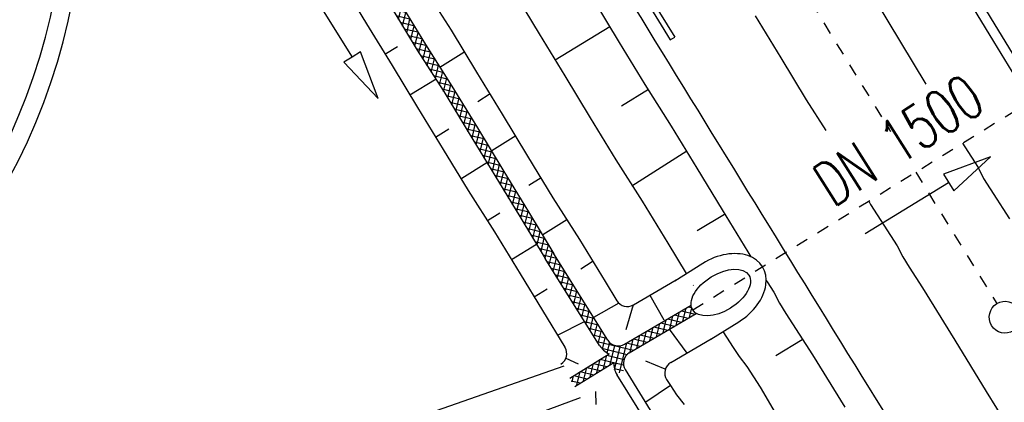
# Model space of a CAD drawing. Extents: x 448150 to 449332, y 437108 to 438384.
# Tile 8 of 172: x 448531 to 448571, y 437719 to 437735. Entities that reach past the tile are written whole.
import ezdxf

# ---------------------------------------------------------------- set-up
doc = ezdxf.new("R2010")
doc.units = 0
doc.header["$LTSCALE"] = 2
doc.header["$MEASUREMENT"] = 0
for name, pattern in [('ACAD_ISO10W100W', [0.5, 0.25, -0.25]), ('AUSGEZOGEN', [0]), ('STRICHLINIEX2', [0.5, 0.25, -0.25])]:
    doc.linetypes.add(name, pattern=pattern)
doc.layers.get('0').update_dxf_attribs({"linetype": 'AUSGEZOGEN'})
for name, color, linetype in [('DB-Andere_Planer', 15, 'CONTINUOUS'), ('DB-Bahnachse', 7, 'CONTINUOUS'), ('DB-Boeschungen', 15, 'CONTINUOUS'), ('DB-Durchlässe', 15, 'CONTINUOUS'), ('DB-Gleisachsen', 7, 'CONTINUOUS'), ('DB-GRABEN', 15, 'AUSGEZOGEN'), ('DB-Kabelanlagen', 15, 'CONTINUOUS'), ('DB-LS-Waende', 15, 'CONTINUOUS')]:
    doc.layers.add(name, color=color, linetype=linetype)
doc.styles.add('ROMANS', font='romans.shx', dxfattribs={"width": 0.8})

# ---------------------------------------------------------------- blocks, each defined once
blk = doc.blocks.new('*X223')
at = {"color": 0, "linetype": 'ByBlock'}
for p, q in [((-569056, -461505), (-568635, -461084)), ((-568721, -461488), (-568307, -461074)), ((-568216, -461473), (-568606, -461083)), ((-568391, -461476), (-567983, -461069)), ((-567901, -461470), (-568297, -461074)), ((-568067, -461471), (-567664, -461067)), ((-567984, -461068), (-567985, -461068)), ((-567583, -461469), (-567984, -461069)), ((-567983, -461068), (-567982, -461068)), ((-567748, -461469), (-567345, -461067)), ((-567265, -461470), (-567667, -461067)), ((-567429, -461469), (-567028, -461068)), ((-566945, -461471), (-567349, -461067)), ((-567112, -461470), (-566711, -461069)), ((-566626, -461472), (-567030, -461068)), ((-566795, -461471), (-566394, -461070)), ((-566307, -461473), (-566711, -461069)), ((-566478, -461472), (-566076, -461071)), ((-565987, -461474), (-566391, -461070)), ((-566161, -461473), (-565759, -461072)), ((-565668, -461475), (-566072, -461071)), ((-565843, -461475), (-565442, -461073)), ((-565349, -461476), (-565753, -461072)), ((-565526, -461476), (-565125, -461074)), ((-565030, -461477), (-565434, -461073)), ((-565209, -461477), (-564808, -461075)), ((-564710, -461478), (-565114, -461074)), ((-564892, -461478), (-564491, -461076)), ((-564391, -461479), (-564795, -461075)), ((-564575, -461479), (-564174, -461077)), ((-564072, -461480), (-564476, -461076)), ((-564258, -461480), (-563856, -461078)), ((-563753, -461481), (-564157, -461077)), ((-563941, -461481), (-563539, -461080)), ((-563433, -461483), (-563837, -461079)), ((-563623, -461482), (-563222, -461081)), ((-563114, -461484), (-563518, -461080)), ((-563306, -461483), (-562905, -461082)), ((-562795, -461485), (-563199, -461081)), ((-562989, -461484), (-562588, -461083)), ((-562476, -461486), (-562880, -461082)), ((-562672, -461485), (-562271, -461084)), ((-562156, -461487), (-562560, -461083)), ((-562355, -461486), (-561954, -461085)), ((-561837, -461488), (-562241, -461084)), ((-562038, -461487), (-561636, -461086)), ((-561518, -461489), (-561922, -461085)), ((-561721, -461488), (-561318, -461086)), ((-561202, -461487), (-561603, -461086)), ((-561403, -461489), (-560993, -461079)), ((-560890, -461480), (-561285, -461085)), ((-561080, -461484), (-560668, -461072)), ((-560579, -461473), (-560973, -461079)), ((-560755, -461477), (-560343, -461065)), ((-560267, -461467), (-560662, -461072)), ((-560430, -461470), (-560018, -461058)), ((-559956, -461460), (-560350, -461065)), ((-560105, -461463), (-559693, -461051)), ((-559644, -461453), (-560039, -461059)), ((-559779, -461456), (-559367, -461044)), ((-559333, -461447), (-559727, -461052)), ((-559454, -461449), (-559050, -461045)), ((-559014, -461447), (-559416, -461045)), ((-559134, -461447), (-558733, -461046)), ((-558695, -461448), (-559098, -461044)), ((-558817, -461448), (-558415, -461047)), ((-558375, -461450), (-558779, -461046)), ((-558500, -461449), (-558098, -461048)), ((-558056, -461451), (-558460, -461047)), ((-558182, -461450), (-557781, -461049)), ((-557737, -461452), (-558141, -461048)), ((-557865, -461451), (-557464, -461050)), ((-557417, -461453), (-557821, -461049)), ((-557548, -461452), (-557147, -461051)), ((-557098, -461454), (-557502, -461050)), ((-557231, -461453), (-556830, -461052)), ((-556779, -461455), (-557183, -461051)), ((-556914, -461454), (-556513, -461053)), ((-556460, -461456), (-556864, -461052)), ((-556597, -461455), (-556195, -461054)), ((-556140, -461457), (-556544, -461053)), ((-556280, -461456), (-555878, -461055)), ((-555821, -461458), (-556225, -461054)), ((-555962, -461458), (-555561, -461056)), ((-555502, -461459), (-555906, -461055)), ((-555645, -461459), (-555244, -461057)), ((-555183, -461460), (-555587, -461056)), ((-555328, -461460), (-554927, -461058)), ((-554864, -461460), (-555267, -461057)), ((-555010, -461460), (-554610, -461059)), ((-554546, -461461), (-554948, -461058)), ((-554693, -461461), (-554293, -461060)), ((-554227, -461461), (-554629, -461059)), ((-554375, -461461), (-553975, -461062)), ((-553908, -461462), (-554310, -461060)), ((-554057, -461461), (-553658, -461063)), ((-553590, -461462), (-553990, -461062)), ((-553739, -461462), (-553357, -461080)), ((-553357, -461376), (-553671, -461063)), ((-572401, -461987), (-571892, -461477)), ((-571998, -461902), (-571497, -461401)), ((-571404, -461785), (-571742, -461447)), ((-571600, -461822), (-571113, -461334)), ((-571132, -461739), (-571474, -461397)), ((-571212, -461752), (-570737, -461277)), ((-570858, -461695), (-571203, -461349)), ((-570580, -461655), (-570929, -461305)), ((-570833, -461691), (-570369, -461227)), ((-570298, -461618), (-570652, -461265)), ((-570463, -461639), (-570009, -461185)), ((-570013, -461585), (-570371, -461227)), ((-570101, -461595), (-569656, -461150)), ((-569724, -461556), (-570086, -461194)), ((-569431, -461531), (-569798, -461164)), ((-569746, -461558), (-569309, -461122)), ((-569134, -461510), (-569506, -461137)), ((-569398, -461528), (-568969, -461100)), ((-568832, -461493), (-569210, -461115)), ((-568527, -461480), (-568910, -461097)), ((-553422, -461462), (-553357, -461398)), ((-574417, -462411), (-573905, -461899)), ((-574014, -462326), (-573502, -461815)), ((-573514, -462221), (-573848, -461887)), ((-573611, -462241), (-573099, -461730)), ((-573251, -462166), (-573585, -461832)), ((-572988, -462110), (-573322, -461777)), ((-573208, -462156), (-572697, -461645)), ((-572725, -462055), (-573059, -461721)), ((-572804, -462072), (-572294, -461561)), ((-572462, -461999), (-572796, -461666)), ((-572200, -461944), (-572533, -461611)), ((-571937, -461889), (-572270, -461556)), ((-571672, -461836), (-572007, -461501)), ((-576029, -462751), (-575516, -462237)), ((-575354, -462609), (-575689, -462274)), ((-575626, -462666), (-575113, -462153)), ((-575091, -462553), (-575426, -462218)), ((-575223, -462581), (-574710, -462068)), ((-574828, -462498), (-575163, -462163)), ((-574565, -462442), (-574900, -462108)), ((-574820, -462496), (-574308, -461984)), ((-574302, -462387), (-574637, -462053)), ((-574039, -462332), (-574374, -461997)), ((-573777, -462276), (-574111, -461942)), ((-578045, -463175), (-577529, -462660)), ((-577642, -463091), (-577127, -462575)), ((-577193, -462996), (-577529, -462660)), ((-576931, -462941), (-577266, -462605)), ((-577239, -463006), (-576724, -462491)), ((-576668, -462885), (-577004, -462550)), ((-576836, -462921), (-576321, -462406)), ((-576405, -462830), (-576741, -462494)), ((-576142, -462775), (-576478, -462439)), ((-576433, -462836), (-575918, -462322)), ((-575879, -462719), (-576215, -462384)), ((-575616, -462664), (-575952, -462329)), ((-577982, -463162), (-578086, -463058)), ((-577719, -463107), (-578001, -462824)), ((-577995, -462808), (-577932, -462744)), ((-577456, -463051), (-577792, -462715))]:
    blk.add_line(p, q, dxfattribs=at)
blk = doc.blocks.new('*X224')
at = {"color": 0, "linetype": 'ByBlock'}
for p, q in [((-546618, -457841), (-546211, -457433)), ((-546612, -457517), (-546510, -457415)), ((-546216, -457699), (-546497, -457418)), ((-546210, -457387), (-546216, -457380)), ((-546625, -458166), (-546217, -457758)), ((-546222, -458011), (-546614, -457619)), ((-546631, -458490), (-546223, -458082)), ((-546233, -458636), (-546626, -458243)), ((-546228, -458324), (-546620, -457931)), ((-546637, -458814), (-546229, -458406)), ((-546239, -458948), (-546632, -458556)), ((-546649, -459463), (-546241, -459055)), ((-546643, -459139), (-546235, -458731)), ((-546245, -459261), (-546638, -458868)), ((-546656, -459788), (-546248, -459379)), ((-546251, -459573), (-546644, -459180)), ((-546662, -460112), (-546254, -459704)), ((-546263, -460197), (-546656, -459805)), ((-546257, -459885), (-546650, -459492)), ((-546668, -460436), (-546260, -460028)), ((-546269, -460510), (-546662, -460117)), ((-547347, -461433), (-546266, -460352)), ((-547013, -461418), (-546257, -460661)), ((-545775, -461322), (-546668, -460429)), ((-553357, -461080), (-553341, -461064)), ((-553357, -461398), (-553024, -461065)), ((-552952, -461464), (-553352, -461064)), ((-553104, -461463), (-552707, -461066)), ((-552632, -461465), (-553032, -461065)), ((-552787, -461464), (-552390, -461067)), ((-552313, -461466), (-552713, -461066)), ((-552470, -461465), (-552073, -461068)), ((-551994, -461467), (-552394, -461067)), ((-552153, -461467), (-551755, -461069)), ((-551675, -461468), (-552075, -461068)), ((-551836, -461468), (-551438, -461070)), ((-551355, -461469), (-551755, -461069)), ((-551519, -461469), (-551119, -461069)), ((-551040, -461466), (-551436, -461070)), ((-551200, -461468), (-550797, -461066)), ((-550724, -461464), (-551119, -461069)), ((-550879, -461465), (-550476, -461063)), ((-550409, -461461), (-550804, -461066)), ((-550558, -461462), (-550155, -461060)), ((-550094, -461458), (-550489, -461063)), ((-550236, -461459), (-549834, -461057)), ((-549778, -461455), (-550174, -461060)), ((-549915, -461456), (-549513, -461054)), ((-549463, -461452), (-549858, -461057)), ((-549594, -461453), (-549191, -461051)), ((-549148, -461450), (-549543, -461054)), ((-549273, -461451), (-548870, -461048)), ((-548832, -461447), (-549228, -461051)), ((-548952, -461448), (-548549, -461045)), ((-548517, -461444), (-548913, -461048)), ((-548631, -461445), (-548228, -461042)), ((-548201, -461441), (-548597, -461045)), ((-548310, -461442), (-547907, -461039)), ((-547886, -461438), (-548282, -461042)), ((-547989, -461439), (-547586, -461036)), ((-547571, -461435), (-547967, -461039)), ((-547668, -461436), (-547264, -461033)), ((-547255, -461433), (-547651, -461036)), ((-546962, -461408), (-547336, -461033)), ((-546733, -461319), (-547037, -461014)), ((-546266, -461467), (-546832, -460901)), ((-545996, -461419), (-546703, -460712)), ((-546667, -461390), (-546150, -460873)), ((-546261, -461302), (-545966, -461008)), ((-553271, -461463), (-553357, -461376)), ((-546265, -461786), (-546667, -461385)), ((-546665, -461707), (-546267, -461308)), ((-546045, -461405), (-545775, -461134)), ((-546264, -462106), (-546665, -461704)), ((-546664, -462024), (-546266, -461625)), ((-546263, -462425), (-546664, -462024)), ((-546663, -462341), (-546265, -461942)), ((-546662, -462658), (-546263, -462259)), ((-546262, -462744), (-546663, -462343)), ((-546260, -463064), (-546662, -462662)), ((-546661, -462975), (-546262, -462576)), ((-546475, -463167), (-546661, -462982)), ((-546535, -463167), (-546261, -462893))]:
    blk.add_line(p, q, dxfattribs=at)

msp = doc.modelspace()

# ---------------------------------------------------------------- linework, layer by layer
at = {"layer": 'DB-Andere_Planer', "linetype": 'Continuous'}
for p, q in [((448545.196, 437717.747), (448553.415, 437720.609)), ((448545.774, 437716.254), (448554.084, 437719.318))]:
    msp.add_line(p, q, dxfattribs=at)
for major_axis in [(17.713, 17.713), (17.183, 17.183)]:
    msp.add_ellipse((448508.726, 437740.228), major_axis=major_axis, ratio=1, start_param=4.608948, end_param=5.732291, dxfattribs=at)
at = {"layer": 'DB-Bahnachse', "linetype": 'ACAD_ISO10W100W'}
for p, q in [((448545.122, 437765.246), (448566.76, 437730.182)), ((448567.784, 437728.523), (448571.099, 437723.151))]:
    msp.add_line(p, q, dxfattribs=at)
at = {"layer": 'DB-Bahnachse', "linetype": 'Continuous'}
msp.add_ellipse((448571.44, 437722.598), major_axis=(-0.46, 0.46), ratio=1, start_param=2.905619, end_param=9.188804, dxfattribs=at)
at = {"layer": 'DB-Boeschungen', "linetype": 'Continuous'}
for p, q in [((448551.36, 437735.877), (448552.402, 437734.163)), ((448554.628, 437735.522), (448555.669, 437733.808)), ((448555.284, 437734.453), (448553.058, 437733.095)), ((448552.402, 437734.163), (448553.443, 437732.449)), ((448555.669, 437733.808), (448556.711, 437732.094)), ((448553.443, 437732.449), (448554.485, 437730.735)), ((448556.711, 437732.094), (448557.797, 437730.403)), ((448556.869, 437731.894), (448555.756, 437731.215)), ((448554.485, 437730.735), (448555.527, 437729.021)), ((448557.797, 437730.403), (448558.839, 437728.689)), ((448558.431, 437729.379), (448556.183, 437727.953)), ((448555.527, 437729.021), (448556.613, 437727.33)), ((448558.839, 437728.689), (448559.88, 437726.975)), ((448556.613, 437727.33), (448557.654, 437725.616)), ((448559.971, 437726.797), (448558.858, 437726.117)), ((448559.88, 437726.975), (448560.922, 437725.261)), ((448557.654, 437725.616), (448558.407, 437724.378)), ((448560.922, 437725.261), (448561.05, 437725.062)), ((448561.674, 437724.1), (448561.714, 437724.037)), ((448561.714, 437724.037), (448561.985, 437723.614)), ((448561.985, 437723.614), (448562.212, 437723.169)), ((448562.212, 437723.169), (448562.484, 437722.746)), ((448562.484, 437722.746), (448562.755, 437722.323)), ((448562.755, 437722.323), (448563.027, 437721.9)), ((448559.908, 437722.015), (448560.054, 437721.788)), ((448563.027, 437721.9), (448563.298, 437721.477)), ((448560.054, 437721.788), (448560.325, 437721.365)), ((448563.14, 437721.678), (448562.072, 437721.021)), ((448563.298, 437721.477), (448563.57, 437721.055)), ((448560.325, 437721.365), (448560.574, 437720.987)), ((448563.57, 437721.055), (448564.883, 437718.918)), ((448560.574, 437720.987), (448560.89, 437720.587)), ((448560.89, 437720.587), (448561.162, 437720.164)), ((448561.162, 437720.164), (448561.433, 437719.742)), ((448561.433, 437719.742), (448562.702, 437717.582))]:
    msp.add_line(p, q, dxfattribs=at)
msp.add_ellipse((448559.12, 437724.167), major_axis=(0.354, 0.354), ratio=1, start_param=2.902284, end_param=2.927082, dxfattribs=at)
at = {"layer": 'DB-Durchlässe', "linetype": 'STRICHLINIEX2'}
msp.add_line((448558.671, 437722.896), (448576.922, 437734.165), dxfattribs=at)
at = {"layer": 'DB-Durchlässe', "linetype": 'Continuous'}
for p, q in [((448570.834, 437729.142), (448568.92, 437728.438)), ((448569.337, 437727.756), (448570.834, 437729.142)), ((448568.92, 437728.438), (448569.337, 437727.756)), ((448565.717, 437726.009), (448569.128, 437728.097))]:
    msp.add_line(p, q, dxfattribs=at)
msp.add_ellipse((448559.82, 437723.605), major_axis=(1.149, 0.709), ratio=0.555556, dxfattribs=at)
at = {"layer": 'DB-Gleisachsen', "linetype": 'Continuous'}
for p, q in [((448566.121, 437735.542), (448567.163, 437733.828)), ((448561.229, 437734.901), (448562.27, 437733.187)), ((448567.163, 437733.828), (448568.204, 437732.114)), ((448562.27, 437733.187), (448563.312, 437731.473)), ((448563.312, 437731.473), (448564.114, 437730.225)), ((448569.694, 437729.702), (448569.789, 437729.554)), ((448569.789, 437729.554), (448570.061, 437729.132)), ((448570.061, 437729.132), (448570.332, 437728.709)), ((448570.332, 437728.709), (448570.559, 437728.263)), ((448570.559, 437728.263), (448570.831, 437727.841)), ((448570.831, 437727.841), (448571.102, 437727.418)), ((448565.867, 437727.339), (448565.938, 437727.2)), ((448565.938, 437727.2), (448566.21, 437726.777)), ((448571.102, 437727.418), (448571.351, 437727.039)), ((448566.21, 437726.777), (448566.482, 437726.354)), ((448571.351, 437727.039), (448571.623, 437726.617)), ((448566.482, 437726.354), (448566.753, 437725.931)), ((448566.753, 437725.931), (448567.025, 437725.508)), ((448567.025, 437725.508), (448567.252, 437725.063)), ((448567.252, 437725.063), (448567.523, 437724.64)), ((448567.523, 437724.64), (448567.795, 437724.217)), ((448567.795, 437724.217), (448568.066, 437723.795)), ((448568.066, 437723.795), (448569.379, 437721.658)), ((448569.379, 437721.658), (448570.67, 437719.566)), ((448570.67, 437719.566), (448571.983, 437717.429))]:
    msp.add_line(p, q, dxfattribs=at)
at = {"layer": 'DB-GRABEN', "linetype": 'Continuous'}
for p, q in [((448542.635, 437736.608), (448544.761, 437733.22)), ((448544.306, 437736.296), (448545.347, 437734.582)), ((448547.709, 437736.012), (448548.796, 437734.32)), ((448546.371, 437735.216), (448547.413, 437733.502)), ((448546.705, 437735.442), (448547.746, 437733.729)), ((448545.347, 437734.582), (448546.389, 437732.869)), ((448548.796, 437734.32), (448549.837, 437732.606)), ((448546.095, 437733.336), (448546.606, 437733.653)), ((448547.746, 437733.729), (448548.832, 437732.037)), ((448544.761, 437733.22), (448544.422, 437733.007)), ((448545.1, 437733.432), (448544.761, 437733.22)), ((448545.823, 437731.526), (448545.1, 437733.432)), ((448547.413, 437733.502), (448548.499, 437731.811)), ((448549.314, 437733.405), (448548.335, 437732.794)), ((448544.422, 437733.007), (448545.823, 437731.526)), ((448546.389, 437732.869), (448547.43, 437731.155)), ((448548.182, 437732.323), (448547.113, 437731.666)), ((448549.837, 437732.606), (448550.879, 437730.893)), ((448548.832, 437732.037), (448549.874, 437730.323)), ((448548.499, 437731.811), (448549.54, 437730.097)), ((448550.4, 437731.714), (448549.888, 437731.397)), ((448547.43, 437731.155), (448548.472, 437729.441)), ((448550.879, 437730.893), (448551.92, 437729.179)), ((448548.155, 437729.953), (448548.711, 437730.292)), ((448549.874, 437730.323), (448550.916, 437728.609)), ((448549.54, 437730.097), (448550.582, 437728.383)), ((448551.442, 437730), (448550.463, 437729.389)), ((448548.472, 437729.441), (448549.491, 437727.771)), ((448551.92, 437729.179), (448552.962, 437727.465)), ((448550.265, 437728.895), (448549.241, 437728.261)), ((448550.582, 437728.383), (448551.601, 437726.714)), ((448550.916, 437728.609), (448551.957, 437726.896)), ((448552.483, 437728.286), (448551.972, 437727.969)), ((448549.491, 437727.771), (448550.577, 437726.08)), ((448552.962, 437727.465), (448554.048, 437725.773)), ((448550.283, 437726.547), (448550.795, 437726.864)), ((448551.601, 437726.714), (448552.643, 437725)), ((448551.957, 437726.896), (448552.999, 437725.182)), ((448553.525, 437726.572), (448552.546, 437725.961)), ((448550.577, 437726.08), (448551.619, 437724.366)), ((448551.261, 437724.955), (448552.288, 437725.583)), ((448554.048, 437725.773), (448555.09, 437724.06)), ((448555.202, 437721.658), (448552.999, 437725.182)), ((448552.643, 437725), (448552.659, 437724.974)), ((448554.862, 437721.446), (448552.643, 437725)), ((448554.567, 437724.858), (448554.099, 437724.564)), ((448557.935, 437724.088), (448559.084, 437724.797)), ((448551.619, 437724.366), (448553.452, 437721.372)), ((448555.09, 437724.06), (448555.569, 437723.272)), ((448556.249, 437723.1), (448558, 437724.127)), ((448552.192, 437723.43), (448552.72, 437723.754)), ((448556.922, 437723.495), (448557.497, 437722.491)), ((448555.653, 437723.167), (448554.622, 437722.586)), ((448555.888, 437721.498), (448558.607, 437723.092)), ((448556.242, 437723.097), (448555.939, 437722.085)), ((448556.08, 437721.146), (448558.818, 437722.752)), ((448553.15, 437721.865), (448554.249, 437722.428)), ((448559.406, 437721.705), (448560.555, 437722.414)), ((448557.711, 437722.103), (448558.431, 437721.134)), ((448557.775, 437720.749), (448559.425, 437721.717)), ((448553.644, 437720.112), (448555.252, 437721.105)), ((448553.489, 437720.924), (448553.995, 437720.697)), ((448553.853, 437719.771), (448555.444, 437720.753)), ((448557.553, 437720.474), (448556.751, 437720.805)), ((448557.392, 437717.337), (448555.573, 437720.255)), ((448557.732, 437717.548), (448555.919, 437720.456)), ((448557.607, 437720.048), (448557.761, 437719.809)), ((448554.73, 437719.033), (448554.719, 437719.56)), ((448557.766, 437719.804), (448556.757, 437719.128)), ((448557.761, 437719.809), (448558.01, 437719.431)), ((448558.01, 437719.431), (448558.326, 437719.03))]:
    msp.add_line(p, q, dxfattribs=at)
for centre, major_axis, ratio, start_param, end_param in [((448559.82, 437723.605), (1.702, 1.051), 0.7, 4.712389, 7.853982), ((448555.996, 437723.532), (0.354, 0.354), 1, 2.902284, 4.457308), ((448555.626, 437721.923), (-0.636, 0.636), 1, 1.344106, 1.927553), ((448555.626, 437721.923), (-0.354, 0.354), 1, 1.344106, 2.909318), ((448553.025, 437721.111), (-0.354, 0.354), 1, 2.913108, 4.476326), ((448556.343, 437720.721), (-0.354, 0.354), 1, -0.232275, 1.342911), ((448556.343, 437720.721), (-0.636, 0.636), 1, 0.749491, 1.342911), ((448558.028, 437720.318), (-0.354, 0.354), 1, -0.254927, 1.356284)]:
    msp.add_ellipse(centre, major_axis=major_axis, ratio=ratio, start_param=start_param, end_param=end_param, dxfattribs=at)
at = {"layer": 'DB-Kabelanlagen', "linetype": 'Continuous'}
for p, q in [((448548.823, 437748.525), (448557.757, 437733.918)), ((448549.002, 437748.634), (448557.936, 437734.028)), ((448569.946, 437735.526), (448570.965, 437733.857)), ((448570.302, 437735.708), (448571.321, 437734.039)), ((448557.757, 437733.918), (448557.936, 437734.028)), ((448571.321, 437734.039), (448572.363, 437732.325)), ((448570.965, 437733.857), (448572.006, 437732.143))]:
    msp.add_line(p, q, dxfattribs=at)
at = {"layer": 'DB-LS-Waende', "linetype": 'Continuous'}
msp.add_ellipse((453249.82, 440619.641), major_axis=(4690.234, 2889.748), ratio=1, start_param=3.137516, end_param=3.143968, dxfattribs=at)

# ---------------------------------------------------------------- block references
at = {"layer": 'DB-GRABEN', "linetype": 'Continuous', "xscale": 0.0009999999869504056, "yscale": 0.0009999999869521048, "zscale": 0.001, "rotation": 301.4796983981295}
for name in ['*X223', '*X224']:
    msp.add_blockref(name, (449234.109, 437495.771), dxfattribs=at)

# ---------------------------------------------------------------- texts
at = {"layer": 'DB-Durchlässe', "linetype": 'Continuous', "style": 'ROMANS', "oblique": 0, "width": 0.7}
msp.add_text('DN 1500', height=1.8, rotation=32.4797, dxfattribs=at).set_placement((448564.4, 437727.062))

doc.saveas('drawing.dxf')
